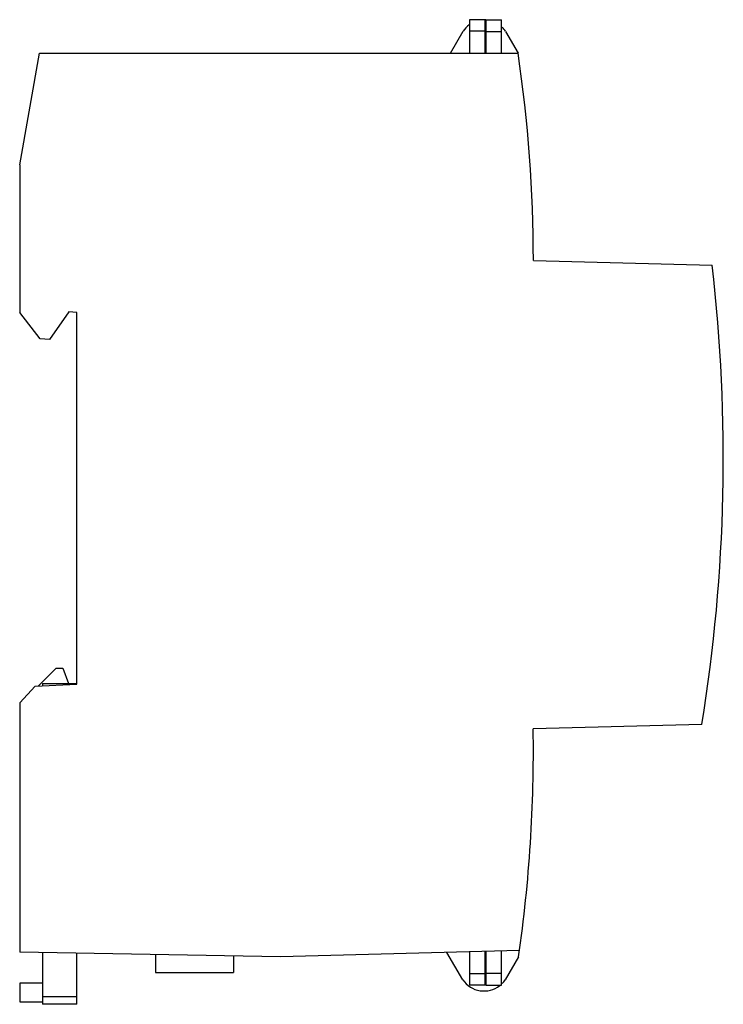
# Model space of a CAD drawing. Header units: millimetres. Extents: x 9.9 to 77.5, y 13 to 107.5.
import ezdxf

# ---------------------------------------------------------------- set-up
doc = ezdxf.new("R2010")
doc.units = ezdxf.units.MM
doc.header["$LTSCALE"] = 7.837118
doc.layers.get('0').update_dxf_attribs({"linetype": 'CONTINUOUS'})

msp = doc.modelspace()

# ---------------------------------------------------------------- linework, layer by layer
at = {"color": 7, "linetype": 'Continuous'}
for p, q in [((53.129, 107.533), (53.129, 104.319)), ((54.629, 107.533), (53.129, 107.533)), ((54.629, 104.319), (54.629, 107.533)), ((54.699, 107.531), (54.699, 104.319)), ((54.699, 107.531), (56.199, 107.531)), ((56.199, 104.319), (56.199, 107.531)), ((51.282, 104.319), (52.497, 106.423)), ((54.629, 106.418), (53.129, 106.418)), ((56.199, 106.383), (54.699, 106.383)), ((56.57, 106.415), (57.782, 104.317)), ((9.909, 93.6), (11.799, 104.319)), ((11.799, 104.319), (57.782, 104.319)), ((9.909, 93.6), (9.909, 79.419)), ((59.249, 84.419), (76.418, 83.969)), ((14.638, 79.459), (12.786, 76.819)), ((15.409, 79.419), (14.638, 79.459)), ((11.872, 76.867), (9.909, 79.419)), ((15.409, 43.719), (15.409, 79.419)), ((12.786, 76.819), (11.872, 76.867)), ((11.674, 43.523), (13.409, 45.259)), ((13.409, 45.259), (14.063, 45.259)), ((14.063, 45.259), (14.609, 43.759)), ((9.909, 41.93), (11.407, 43.509)), ((11.407, 43.509), (15.409, 43.719)), ((12.109, 43.759), (12.109, 43.546)), ((12.109, 43.759), (15.409, 43.759)), ((9.909, 41.93), (9.909, 17.956)), ((75.434, 39.842), (59.231, 39.418)), ((57.912, 18.12), (34.959, 17.519)), ((53.129, 17.994), (53.129, 14.801)), ((54.629, 14.801), (54.629, 18.034)), ((54.699, 18.036), (54.699, 14.801)), ((56.199, 14.801), (56.199, 18.075)), ((34.959, 17.519), (9.909, 17.956)), ((12.109, 17.917), (12.109, 12.959)), ((15.409, 12.959), (15.409, 17.86)), ((22.965, 17.728), (22.965, 16.019)), ((30.449, 17.597), (30.449, 16.019)), ((52.475, 15.302), (50.954, 17.937)), ((54.629, 17.499), (54.699, 17.499)), ((57.825, 17.518), (56.546, 15.302)), ((22.965, 16.019), (30.449, 16.019)), ((53.129, 15.914), (54.629, 15.914)), ((54.699, 15.949), (56.199, 15.949)), ((12.109, 15), (9.909, 15)), ((9.909, 15), (9.909, 13.209)), ((54.629, 14.801), (53.129, 14.801)), ((54.699, 14.801), (56.199, 14.801)), ((12.109, 13.723), (15.409, 13.723)), ((9.909, 13.209), (12.109, 13.209)), ((15.409, 12.959), (12.109, 12.959))]:
    msp.add_line(p, q, dxfattribs=at)
for centre, radius, start, end in [((54.531, 105.099), 2.427, 126.40276, 146.93372), ((54.531, 105.099), 2.427, 86.08332, 87.72856), ((54.531, 105.099), 2.427, 32.84886, 44.923), ((54.53, 105.12), 0.8, 77.50143, 82.77866), ((-77.286, 84.353), 136.535, 0.02765, 8.40864), ((-82.505, 65.438), 160, 350.79473, 6.65088), ((-77.25, 37.185), 136.5, 351.71574, 0.93726), ((54.511, 16.718), 2.48, 214.84225, 307.48089), ((54.511, 16.719), 0.8, 276.86851, 281.54949), ((54.511, 16.718), 2.48, 314.36231, 325.15775)]:
    msp.add_arc(centre, radius, start, end, dxfattribs=at)

doc.saveas('drawing.dxf')
